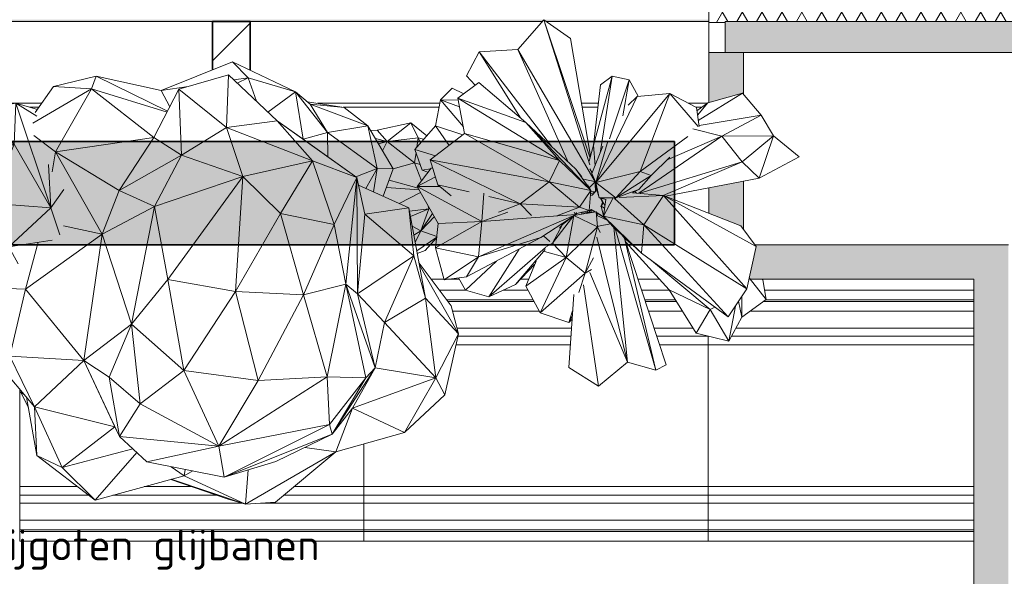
# Model space of a CAD drawing. Header units: millimetres. Extents: x 2016 to 102618, y -16590 to 68005.
# Tile 92 of 256: x 14771 to 20491, y 54452 to 57686. Entities that reach past the tile are written whole.
import ezdxf

# ---------------------------------------------------------------- set-up
doc = ezdxf.new("R2010")
doc.units = ezdxf.units.MM
for name, color, linetype, lineweight in [('A-AREA-IDEN', 2, 'Continuous', 9), ('A-DETL', 90, 'Continuous', 18), ('A-FLOR', 192, 'Continuous', 13), ('A-FLOR-PATT', 8, 'Continuous', 13), ('A-GENM', 13, 'Continuous', 13), ('A-WALL', 113, 'Continuous', 13), ('A-WALL-FNSH', 113, 'Continuous', 25), ('A-WALL-PATT', 111, 'Continuous', 25), ('G-IMPT', 8, 'Continuous', 5), ('I-WALL', 2, 'Continuous', 13), ('L-PLNT', 71, 'Continuous', 13), ('S-COLS', 52, 'Continuous', 13)]:
    doc.layers.add(name, color=color, linetype=linetype, lineweight=lineweight)
doc.layers.add('Water', color=131, linetype='Continuous')
doc.styles.add('ISOCPEUR_2', font='isocpeur.ttf', dxfattribs={"height": 180})

# ---------------------------------------------------------------- blocks, each defined once
blk = doc.blocks.new('28_VCS_SF_houten kolom - houten kolom 220x1000-4255013-00 Begane grond')
at = {"layer": 'S-COLS', "lineweight": 5}
h = blk.add_hatch(dxfattribs=at)
h.set_pattern_fill('FP_24', color=256, style=0, pattern_type=2)
h.set_pattern_definition([(315, (-57175, 16000), (353.5534, 353.5534), [])])
h.paths.add_polyline_path([(217, -110), (500, -110), (500, 110), (219, 110), (265.9, -7.2), (222.5, -98.4)], flags=0)
at = {"layer": 'S-COLS', "lineweight": 35}
for p, q in [((500, 110), (219, 110)), ((500, -110), (500, 110)), ((217, -110), (500, -110))]:
    blk.add_line(p, q, dxfattribs=at)
blk = doc.blocks.new('Enscape AssetDefinition - Ficus 1 - Enscape AssetDefinition - Ficus 1-940401-00 Begane grond')
at = {"layer": 'L-PLNT'}
for p, q in [((-284.8, 758.1), (-255.3, 800.3)), ((-186.4, 758.2), (-255.3, 800.3)), ((-79.1, 740.6), (-42.5, 779.5)), ((-72.5, 730), (-42.5, 779.5)), ((-42.5, 779.5), (-70.5, 726.9)), ((-42.5, 779.5), (51.7, 737.2)), ((51.7, 737.2), (-62.3, 713.6)), ((51.7, 737.2), (18.5, 641)), ((70.3, 604.8), (51.7, 737.2)), ((60.4, 603.1), (-177.6, 637.6)), ((61.1, 603.2), (-143, 638.8)), ((-45.1, 685.9), (18.5, 641)), ((65.6, 604), (-37.8, 667.2)), ((18.5, 641), (16.6, 634)), ((18.5, 641), (22, 630.7)), ((-30.6, 587.5), (-175, 620.5)), ((-30.6, 587.5), (-165, 554.1)), ((171, 622.1), (-30.6, 587.5)), ((160.6, 384.4), (-30.6, 587.5)), ((171, 622.1), (160.6, 384.4)), ((375.1, 14.1), (171, 622.1)), ((171, 622.1), (296.9, 586.7)), ((171, 622.1), (293.7, 546.8)), ((-252.7, 532.3), (-467.4, 478.9)), ((-467.4, 478.9), (-520.7, 349.3)), ((160.6, 384.4), (-467.4, 478.9)), ((-467.4, 478.9), (-401, 309.7)), ((160.6, 384.4), (-170.2, 212.5)), ((23.6, 41.3), (160.6, 384.4)), ((375.1, 14.1), (160.6, 384.4)), ((360.1, 267.4), (375.1, 14.1)), ((-287.6, 118.7), (-243.7, 107.8)), ((449.3, 121.9), (375.1, 14.1)), ((-327.4, 58.9), (-326.2, 27.7)), ((-306.1, 90.8), (-38.6, -336.8)), ((-127.3, 78.9), (23.6, 41.3)), ((23.6, 41.3), (-38.6, -336.8)), ((375.1, 14.1), (23.6, 41.3)), ((23.6, 41.3), (130.6, -211.3)), ((375.1, 14.1), (130.6, -211.3)), ((425.8, -142.2), (375.1, 14.1)), ((-322.1, -77.4), (-320, -129.7)), ((130.6, -211.3), (-38.6, -336.8)), ((382.2, -172.5), (130.6, -211.3)), ((185.2, -310.1), (130.6, -211.3)), ((-262, -537.4), (-105.3, -341.2)), ((-142.8, -337.7), (-38.6, -336.8)), ((-105.3, -341.2), (-117.3, -342.2)), ((-116, -341.1), (-105.3, -341.2)), ((-38.6, -336.8), (-105.3, -341.2)), ((113.1, -343.1), (-105.3, -341.2)), ((-105.3, -341.2), (-93.2, -666.9)), ((2.4, -562.9), (-93.2, -666.9)), ((-93.2, -666.9), (-248.5, -638.8)), ((-243.4, -677.6), (-96.7, -767.7)), ((-96.7, -767.7), (-42.3, -681)), ((-24, -641.2), (-93.2, -666.9)), ((-96.7, -767.7), (-295.1, -709.7)), ((-96.7, -767.7), (-41.4, -688.9))]:
    blk.add_line(p, q, dxfattribs=at)
blk = doc.blocks.new('Enscape AssetDefinition - Tree 07 - Enscape AssetDefinition - Tree 07-998198-00 Begane grond')
at = {"layer": 'L-PLNT'}
for p, q in [((-361.6, 1151.6), (-482.4, 1139.1)), ((-482.4, 1139.1), (-853, 827.2)), ((-482.4, 1139.1), (-558.7, 970.5)), ((-332.6, 1127.7), (-558.7, 970.5)), ((-196.5, 1099.6), (-162.3, 1077.1)), ((-558.7, 970.5), (-162.3, 1077.1)), ((-162.3, 1077.1), (-170.9, 879.1)), ((-52.7, 990.7), (-162.3, 1077.1)), ((-142.9, 1068.8), (-162.3, 1077.1)), ((-558.7, 970.5), (-853, 827.2)), ((-558.7, 970.5), (-584.1, 540.8)), ((-558.7, 970.5), (-170.9, 879.1)), ((-798.6, 873), (-1137.3, 812.3)), ((-771.1, 905.2), (-857.5, 862.4)), ((-771.1, 905.2), (-782.9, 886.2)), ((-761.5, 904.2), (-771.1, 905.2)), ((-584.1, 540.8), (-170.9, 879.1)), ((102.4, 805.8), (-170.9, 879.1)), ((-170.9, 879.1), (150, 434)), ((-1395.6, 473.9), (-1137.3, 812.3)), ((-1206.1, 665.2), (-853, 827.2)), ((-1137.3, 812.3), (-1206.1, 665.2)), ((-853, 827.2), (-1137.3, 812.3)), ((-853, 827.2), (-969.3, 359.9)), ((-853, 827.2), (-584.1, 540.8)), ((723.2, 829.9), (627.5, 704.8)), ((794, 835.7), (994.2, 495.3)), ((1007.5, 716.9), (855.9, 821.9)), ((150, 434), (627.5, 704.8)), ((627.5, 704.8), (402.9, 335.5)), ((512.2, 724.4), (627.5, 704.8)), ((711.1, 133), (627.5, 704.8)), ((994.2, 495.3), (627.5, 704.8)), ((1007.5, 716.9), (994.2, 495.3)), ((1007.5, 716.9), (1068.2, 469.1)), ((-1395.6, 473.9), (-1206.1, 665.2)), ((-1206.1, 665.2), (-969.3, 359.9)), ((-1098.2, 256.1), (-1206.1, 665.2)), ((198.1, 658.5), (150, 434)), ((-1027.2, 332.3), (-584.1, 540.8)), ((-969.3, 359.9), (-584.1, 540.8)), ((-584.1, 540.8), (-681.8, 393.8)), ((-584.1, 540.8), (150, 434)), ((-373.3, 262.6), (-584.1, 540.8)), ((-1254.5, -42.6), (-1395.6, 473.9)), ((-1119.9, 232.8), (-1395.6, 473.9)), ((994.2, 495.3), (711.1, 133)), ((858.5, 56.6), (994.2, 495.3)), ((864.2, 53.6), (1068.2, 469.1)), ((1068.2, 469.1), (984.6, 91.2)), ((1068.2, 469.1), (994.2, 495.3)), ((150, 434), (-373.3, 262.6)), ((150, 434), (402.9, 335.5)), ((309.6, 128.9), (150, 434)), ((-681.8, 393.8), (-1027.2, 332.3)), ((-969.3, 359.9), (-1027.2, 332.3)), ((-681.8, 393.8), (-836.3, 213.4)), ((-373.3, 262.6), (-681.8, 393.8)), ((-1174.1, 174.7), (-1027.2, 332.3)), ((-1083.4, -244.1), (-1027.2, 332.3)), ((-836.3, 213.4), (-1027.2, 332.3)), ((402.9, 335.5), (309.6, 128.9)), ((402.9, 335.5), (711.1, 133)), ((402.9, 335.5), (609, -28)), ((-373.3, 262.6), (-836.3, 213.4)), ((-373.3, 262.6), (-642.8, -40)), ((-113.7, 51.9), (-373.3, 262.6)), ((-373.3, 262.6), (309.6, 128.9)), ((-1262.4, -275), (-1174.1, 174.7)), ((-1083.4, -244.1), (-1174.1, 174.7)), ((-836.3, 213.4), (-1083.4, -244.1)), ((-642.8, -40), (-836.3, 213.4)), ((-113.7, 51.9), (309.6, 128.9)), ((609, -28), (309.6, 128.9)), ((309.6, 128.9), (484.5, -383.6)), ((711.1, 133), (609, -28)), ((991.9, -12.6), (711.1, 133)), ((889.7, 40.4), (984.6, 91.2)), ((984.6, 91.2), (1150.6, -323.8)), ((1007.6, -66.9), (984.6, 91.2)), ((-1274.9, 32.3), (-1419.9, -399.9)), ((-1275.4, 34), (-1389.2, -292.3)), ((-1254.5, -42.6), (-1202.1, 32.2)), ((-642.8, -40), (-113.7, 51.9)), ((-184.1, -341.3), (-113.7, 51.9)), ((-113.7, 51.9), (484.5, -383.6)), ((-1419.9, -399.9), (-1254.5, -42.6)), ((-1254.5, -42.6), (-1217.9, -48.6)), ((-1226.7, -93.1), (-1254.5, -42.6)), ((-1083.4, -244.1), (-642.8, -40)), ((-701, -472.6), (-642.8, -40)), ((-184.1, -341.3), (-642.8, -40)), ((609, -28), (484.5, -383.6)), ((609, -28), (991.9, -12.6)), ((609, -28), (769.9, -288.7)), ((769.9, -288.7), (991.9, -12.6)), ((1074.7, -300.1), (991.9, -12.6)), ((-1083.4, -244.1), (-1262.4, -275)), ((-1170.9, -575.3), (-1262.4, -275)), ((-955.8, -887.5), (-1262.4, -275)), ((-1262.4, -275), (-1013.1, -902.3)), ((-955.8, -887.5), (-1083.4, -244.1)), ((-679.5, -873.1), (-1083.4, -244.1)), ((-1083.4, -244.1), (-701, -472.6)), ((-1419.9, -399.9), (-1389.2, -292.3)), ((-701, -472.6), (-184.1, -341.3)), ((-203.3, -735.6), (-184.1, -341.3)), ((-184.1, -341.3), (484.5, -383.6)), ((270.1, -602.1), (-184.1, -341.3)), ((484.5, -383.6), (769.9, -288.7)), ((769.9, -288.7), (574.6, -789.3)), ((769.9, -288.7), (1074.7, -300.1)), ((807.2, -583.9), (769.9, -288.7)), ((807.2, -583.9), (1074.7, -300.1)), ((1150.6, -323.8), (976.6, -689.5)), ((1058.1, -415), (1045.8, -330.7)), ((1150.6, -323.8), (1058.1, -415)), ((-1419.9, -399.9), (-1219.9, -414.4)), ((-1419.9, -399.9), (-1115.8, -923.2)), ((-1419.9, -399.9), (-1407.3, -574.4)), ((270.1, -602.1), (484.5, -383.6)), ((484.5, -383.6), (574.6, -789.3)), ((1027.6, -350), (1058.1, -415)), ((921.5, -462.6), (1058.1, -415)), ((976.6, -689.5), (1058.1, -415)), ((-679.5, -873.1), (-701, -472.6)), ((-203.3, -735.6), (-701, -472.6)), ((976.6, -689.5), (858.2, -529.7)), ((-1407.3, -574.4), (-1115.8, -923.2)), ((-1013.1, -902.3), (-1170.9, -575.3)), ((-203.3, -735.6), (270.1, -602.1)), ((205.9, -913.7), (270.1, -602.1)), ((270.1, -602.1), (574.6, -789.3)), ((807.2, -583.9), (478.6, -1046.5)), ((574.6, -789.3), (807.2, -583.9)), ((807.2, -583.9), (701.3, -733.9)), ((-203.3, -735.6), (-679.5, -873.1)), ((-141.6, -981.6), (-203.3, -735.6)), ((-203.3, -735.6), (205.9, -913.7)), ((478.6, -1046.5), (701.3, -733.9)), ((701.3, -733.9), (976.6, -689.5)), ((701.3, -733.9), (741.1, -875.1)), ((741.1, -875.1), (976.6, -689.5)), ((976.6, -689.5), (904, -774.8)), ((-1115.8, -923.2), (-1089.3, -744.4)), ((205.9, -913.7), (574.6, -789.3)), ((574.6, -789.3), (478.6, -1046.5)), ((741.1, -875.1), (904, -774.8)), ((778.3, -1110.3), (904, -774.8)), ((886.2, -972.4), (918.7, -757.6)), ((904, -774.8), (886.2, -972.4)), ((-1013.1, -902.3), (-955.8, -887.5)), ((-627.1, -1153.3), (-1013.1, -902.3)), ((-1013.1, -902.3), (-861.7, -1021.1)), ((-684.7, -1097.5), (-1013.1, -902.3)), ((-679.5, -873.1), (-955.8, -887.5)), ((-684.7, -1097.5), (-955.8, -887.5)), ((-684.7, -1097.5), (-679.5, -873.1)), ((-141.6, -981.6), (-679.5, -873.1)), ((205.9, -913.7), (-141.6, -981.6)), ((205.9, -913.7), (478.6, -1046.5)), ((531.5, -1164.7), (741.1, -875.1)), ((599.1, -877.4), (741.1, -875.1)), ((741.1, -875.1), (778.3, -1110.3)), ((-1115.8, -923.2), (-861.7, -1021.1)), ((-1003, -1322.5), (-1115.8, -923.2)), ((778.3, -1110.3), (886.2, -972.4)), ((-1003, -1322.5), (-861.7, -1021.1)), ((-684.7, -1504.8), (-861.7, -1021.1)), ((-627.1, -1153.3), (-861.7, -1021.1)), ((-141.6, -981.6), (-684.7, -1097.5)), ((-141.6, -981.6), (-627.1, -1153.3)), ((-197.7, -1049.3), (-141.6, -981.6)), ((-141.6, -981.6), (478.6, -1046.5)), ((-197.7, -1049.3), (-627.1, -1153.3)), ((-197.7, -1049.3), (-364.2, -1207.3)), ((-197.7, -1049.3), (478.6, -1046.5)), ((23.4, -1377.2), (-197.7, -1049.3)), ((-197.7, -1049.3), (265.5, -1091.7)), ((478.6, -1046.5), (265.5, -1091.7)), ((302.5, -1348.4), (434.5, -1055.9)), ((482.9, -1040.6), (531.5, -1164.7)), ((-684.7, -1097.5), (-627.1, -1153.3)), ((23.4, -1377.2), (265.5, -1091.7)), ((302.5, -1348.4), (265.5, -1091.7)), ((531.5, -1164.7), (395.6, -1142.1)), ((415.7, -1097.6), (531.5, -1164.7)), ((778.3, -1110.3), (528.5, -1258)), ((531.5, -1164.7), (778.3, -1110.3)), ((-684.7, -1504.8), (-627.1, -1153.3)), ((-364.2, -1207.3), (-627.1, -1153.3)), ((369.9, -1199.1), (528.5, -1258)), ((531.5, -1164.7), (528.5, -1258)), ((-364.2, -1207.3), (-684.7, -1504.8)), ((-222, -1444.9), (-364.2, -1207.3)), ((23.4, -1377.2), (-364.2, -1207.3)), ((-783.9, -1556.8), (-1003, -1322.5)), ((-684.7, -1504.8), (-1003, -1322.5)), ((-222, -1444.9), (302.5, -1348.4)), ((302.5, -1348.4), (23.4, -1377.2)), ((-31.3, -1409.8), (-429.1, -1636.5)), ((-19.4, -1407.6), (-266.1, -1593.3)), ((23.4, -1377.2), (-222, -1444.9)), ((-222, -1444.9), (-684.7, -1504.8)), ((-222, -1444.9), (-429.1, -1636.5)), ((-684.7, -1504.8), (-783.9, -1556.8)), ((-429.1, -1636.5), (-684.7, -1504.8)), ((-429.1, -1636.5), (-783.9, -1556.8)), ((-266.1, -1593.3), (-429.1, -1636.5))]:
    blk.add_line(p, q, dxfattribs=at)
blk = doc.blocks.new('Enscape AssetDefinition - Palm 21 - Enscape AssetDefinition - Palm 21-1001470-00 Begane grond')
at = {"layer": 'L-PLNT'}
for p, q in [((-285, 1031), (-436.3, 857.3)), ((-18, 187.9), (-285, 1031)), ((-16.3, 226.5), (-285, 1031)), ((-129.4, 921.5), (-285, 1031)), ((-13.1, 238.7), (-129.4, 921.5)), ((-660.9, 845.6), (-734.9, 705.3)), ((-436.3, 857.3), (-660.9, 845.6)), ((-420.4, 460.9), (-660.9, 845.6)), ((-241.3, 295.9), (-660.9, 845.6)), ((-143.1, 203.9), (-436.3, 857.3)), ((5.6, 102.1), (-436.3, 857.3)), ((-734.9, 705.3), (-684.5, 650)), ((112.8, 702.3), (3.5, 301.9)), ((112.8, 702.3), (42.7, 256.4)), ((112.8, 702.3), (44.3, 653.2)), ((210.7, 681.5), (112.8, 702.3)), ((-817.7, 632.7), (-885.4, 564.9)), ((-750.7, 600), (-817.7, 632.7)), ((-663.2, 666.2), (-784.1, 574.7)), ((-389, 434.4), (-663.2, 666.2)), ((44.3, 653.2), (3.5, 301.9)), ((96.8, 339.1), (210.7, 681.5)), ((174.5, 472.8), (210.7, 681.5)), ((262.6, 586.3), (210.7, 681.5)), ((-389, 434.4), (-784.1, 574.7)), ((-784.1, 574.7), (-194.1, 212.4)), ((-784.1, 574.7), (-745, 369.4)), ((447.8, 602.2), (17.9, 85.4)), ((17.9, 85.4), (257.7, 585.9)), ((257.7, 585.9), (204.5, 535)), ((447.8, 602.2), (257.7, 585.9)), ((274.6, 149.5), (447.8, 602.2)), ((611.9, 410.2), (447.8, 602.2)), ((601.3, 521.7), (447.8, 602.2)), ((612.4, 445.6), (869.2, 605.4)), ((869.2, 605.4), (667.4, 548.6)), ((978.3, 477.3), (869.2, 605.4)), ((-885.4, 564.9), (-914.5, 415)), ((-885.4, 564.9), (-752.5, 408.7)), ((-774.7, 525.1), (-885.4, 564.9)), ((-782.1, 564.2), (-885.4, 564.9)), ((617.6, 409.9), (601.3, 521.7)), ((667.4, 548.6), (604.1, 502.7)), ((667.4, 548.6), (607.8, 477.4)), ((978.3, 477.3), (616.6, 416.6)), ((749, 354.3), (978.3, 477.3)), ((1049.3, 356.4), (978.3, 477.3)), ((-914.5, 415), (-1034.3, 277.9)), ((-914.5, 415), (-834.2, 301.2)), ((-754.8, 361.9), (-914.5, 415)), ((-12.1, 38.7), (-389, 434.4)), ((-389, 434.4), (-194.1, 212.4)), ((-98.9, 162.4), (-389, 434.4)), ((-745, 369.4), (-944.9, 216.7)), ((-254.9, 89.9), (-745, 369.4)), ((-194.1, 212.4), (-745, 369.4)), ((267, 23.1), (749, 354.3)), ((274.6, 149.5), (551.7, 353.1)), ((430.6, 216.2), (749, 354.3)), ((581, 396.5), (749, 354.3)), ((1049.3, 356.4), (749, 354.3)), ((749, 354.3), (867.8, 204.8)), ((867.8, 204.8), (1049.3, 356.4)), ((965.1, 110.9), (1049.3, 356.4)), ((1197.5, 234.4), (1049.3, 356.4)), ((3.5, 301.9), (-20.8, 209.1)), ((58.7, 295.8), (-5.5, 137.8)), ((3.5, 301.9), (12.8, 182.8)), ((86.5, 324.7), (17.9, 85.4)), ((-915.2, 239.4), (-1034.3, 277.9)), ((-1034.3, 277.9), (-991.8, 157.9)), ((338.6, 125.1), (446.4, 231.8)), ((965.1, 110.9), (1197.5, 234.4)), ((-421.7, -37.9), (-944.9, 216.7)), ((-944.9, 216.7), (-900.2, 72.3)), ((-254.9, 89.9), (-944.9, 216.7)), ((-254.9, 89.9), (-194.1, 212.4)), ((-12.1, 38.7), (-194.1, 212.4)), ((273.5, 22.5), (867.8, 204.8)), ((408.4, 10.7), (867.8, 204.8)), ((867.8, 204.8), (965.1, 110.9)), ((-939.6, 169.1), (-1021.3, 62.7)), ((-914.3, 117.7), (-1021.3, 62.7)), ((-991.8, 157.9), (-943.6, 163.9)), ((-991.8, 157.9), (-958.2, 144.8)), ((-930.6, 170.4), (-939.6, 169.1)), ((-65.1, 118.2), (-98.9, 162.4)), ((-98.9, 162.4), (-12.1, 38.7)), ((-3.8, 142), (-17.4, 164.4)), ((-5.5, 137.8), (17.9, 85.4)), ((-5.5, 137.8), (10.7, 85.8)), ((17.9, 85.4), (274.6, 149.5)), ((132.9, -3.3), (274.6, 149.5)), ((132.9, -3.3), (338.6, 125.1)), ((266.6, 44.5), (338.6, 125.1)), ((338.6, 125.1), (274.6, 149.5)), ((-1021.3, 62.7), (-644.7, -141)), ((-887.4, 61.5), (-1021.3, 62.7)), ((-1021.3, 62.7), (-898, -152.2)), ((-900.2, 72.3), (-718.6, 30.5)), ((-900.2, 72.3), (-823.9, 8.4)), ((-254.9, 89.9), (-421.7, -37.9)), ((-77.4, -57.6), (-254.9, 89.9)), ((-12.1, 38.7), (-254.9, 89.9)), ((-55.3, 104.4), (8.4, 90.2)), ((-30.5, 71), (-12.1, 38.7)), ((-21.4, 54.9), (10.5, 86.5)), ((10.7, 85.8), (36.7, -3.7)), ((17.9, 85.4), (10.7, 85.8)), ((14.8, 34), (13.6, 75.9)), ((17.9, 85.4), (36.7, -3.7)), ((132.9, -3.3), (17.9, 85.4)), ((422.2, 5.7), (965.1, 110.9)), ((-644.7, -141), (-633.7, 24.3)), ((-604.7, 4.2), (-421.7, -37.9)), ((-77.4, -57.6), (-12.1, 38.7)), ((-21.1, -76.4), (-12.1, 38.7)), ((-3.7, 11.6), (-14.5, 8.6)), ((-13.8, 17.6), (14.8, 34)), ((-12.6, 31.8), (14.8, 34)), ((-3.7, 11.6), (14.8, 34)), ((14.8, 34), (18.2, 50.9)), ((23.7, 41.2), (15.5, 56.6)), ((28.1, 25.8), (17.4, 47.1)), ((132.9, -3.3), (266.6, 44.5)), ((409.9, 10.5), (151.8, -1.4)), ((409.9, 10.5), (230.8, 26.2)), ((231.2, 26.4), (266.6, 44.5)), ((243.4, 32.7), (253.4, 24.3)), ((296.9, -161.6), (409.9, 10.5)), ((859.8, -166.3), (409.9, 10.5)), ((409.9, 10.5), (948.9, -286.8)), ((895.2, -531.9), (409.9, 10.5)), ((-548.4, -87.2), (-421.7, -37.9)), ((-421.7, -37.9), (-77.4, -57.6)), ((-421.7, -37.9), (-356.9, -105.5)), ((36.7, -3.7), (132.9, -3.3)), ((36.7, -3.7), (76.4, -13.2)), ((56.2, -30.6), (43.6, -5.4)), ((44.9, -52.5), (47.2, -52.7)), ((56.5, -29.9), (47.2, -52.7)), ((60.5, -35.4), (47.2, -52.7)), ((47.2, -52.7), (68.4, -63.4)), ((47.2, -52.7), (62.1, -108.7)), ((66.9, -45.6), (48.6, -6.6)), ((55.8, -29.7), (52.5, -36.6)), ((61.8, -111.1), (116.7, -7.5)), ((75.3, -13), (61.8, -111.1)), ((125.2, -8.3), (296.9, -161.6)), ((131.7, -9.5), (132.9, -3.3)), ((-665.4, -345.7), (-111, -106.6)), ((-493.9, -86.8), (-644.7, -141)), ((-99.2, -101.5), (-644.7, -141)), ((-110.2, -106.2), (-234, -266.3)), ((-209, -108.6), (-77.4, -57.6)), ((-176.6, -158.1), (-110.2, -106.2)), ((-110.2, -106.2), (-155.4, -351.1)), ((19.1, -85.5), (-110.2, -106.2)), ((-110.2, -106.2), (27.6, -173)), ((-99.2, -101.5), (-108.3, -89)), ((-106.9, -104.8), (-99.2, -101.5)), ((-103.2, -104.1), (-99.2, -101.5)), ((-99.2, -101.5), (-94.6, -88.9)), ((-99.2, -101.5), (-93.2, -92.1)), ((-93.1, -93.2), (-99.2, -101.5)), ((-95.5, -96.4), (-92.4, -97.9)), ((-94.2, -94.6), (-21.1, -76.4)), ((-21.1, -76.4), (-77.4, -57.6)), ((19.1, -85.5), (-69, -93.1)), ((-62.2, -92.5), (-65.9, -87.6)), ((-35.2, -81.3), (-21.1, -76.4)), ((-33.2, -90), (-31.3, -80)), ((-27.3, -88.7), (-33, -89.3)), ((-27.3, -88.7), (-23.2, -88.5)), ((-9.4, -71.1), (-24.7, -88.6)), ((13.2, -85.1), (-9.4, -71.1)), ((-9.4, -71.1), (-9.3, -87.6)), ((14.8, -85.8), (-9.4, -71.1)), ((-1.2, -86.9), (19.1, -85.5)), ((27.6, -173), (19.1, -85.5)), ((27.4, -103.8), (19.1, -85.5)), ((24.1, -94.1), (19.1, -85.5)), ((24.4, -91.6), (21.7, -90)), ((71.2, -121.2), (22.1, -90.7)), ((83.4, -134.3), (23.5, -106.1)), ((24.4, -91.6), (70.6, -120.6)), ((61.8, -111.1), (296.9, -161.6)), ((61.8, -111.1), (282.8, -326)), ((61.8, -111.1), (118.1, -171.6)), ((63.1, -112.6), (64.2, -116.6)), ((-644.7, -141), (-913.8, -293.7)), ((-898, -152.2), (-913.8, -293.7)), ((-644.7, -141), (-898, -152.2)), ((-644.7, -141), (-665.4, -345.7)), ((-302.8, -235.2), (-130.3, -122)), ((-176.6, -158.1), (-234, -266.3)), ((-176.6, -158.1), (-194.5, -179.1)), ((-164.1, -147.9), (-176.6, -158.1)), ((33.5, -171.2), (27.6, -173)), ((102.8, -155.1), (32.8, -169.2)), ((118.1, -171.6), (282.8, -326)), ((296.9, -161.6), (282.8, -326)), ((296.9, -161.6), (895.2, -531.9)), ((785.2, -695.5), (296.9, -161.6)), ((948.9, -286.8), (859.8, -166.3)), ((-250.7, -258.3), (-287.5, -225.2)), ((27.6, -173), (-155.4, -351.1)), ((-44.4, -441.1), (27.6, -173)), ((43.1, -205.3), (27.6, -173)), ((122.5, -175.7), (200.6, -958.6)), ((128.7, -181.5), (365.4, -1005.3)), ((183.2, -238.9), (169, -219.3)), ((-734.3, -463.1), (-302.8, -235.2)), ((-665.4, -345.7), (-302.8, -235.2)), ((-234, -266.3), (-275.4, -291.1)), ((-234, -266.3), (-155.4, -351.1)), ((23.6, -232.9), (200.6, -958.6)), ((181.2, -236.2), (231.8, -278.2)), ((183.2, -238.9), (365.4, -1005.3)), ((425.6, -974.1), (183.2, -238.9)), ((190.6, -261.3), (442.8, -538.3)), ((-665.4, -345.7), (-913.8, -293.7)), ((-913.8, -293.7), (-863.7, -479.4)), ((-274.8, -292.6), (-603.8, -579.9)), ((-428.6, -301.7), (-603.8, -579.9)), ((-450.3, -506.7), (-276.4, -303.7)), ((-280.2, -315.7), (-155.4, -351.1)), ((282.8, -326), (785.2, -695.5)), ((895.2, -531.9), (948.9, -286.8)), ((-863.7, -479.4), (-665.4, -345.7)), ((-560.5, -371.4), (-741, -539.9)), ((-734.3, -463.1), (-665.4, -345.7)), ((-450.3, -506.7), (-338.3, -390.4)), ((-389.7, -516.2), (-155.4, -351.1)), ((-330.5, -371.4), (-389.7, -516.2)), ((-155.4, -351.1), (-306, -672.5)), ((-155.4, -351.1), (-44.4, -441.1)), ((4.2, -353.1), (-44.4, -441.1)), ((340.8, -368.6), (682.3, -652.2)), ((-306, -672.5), (-44.4, -441.1)), ((-44.4, -441.1), (-81.8, -553.5)), ((-8.7, -421), (-44.4, -441.1)), ((-17.3, -437.8), (200.6, -958.6)), ((-863.7, -479.4), (-734.3, -463.1)), ((-781.4, -469.1), (-741, -539.9)), ((-603.8, -579.9), (-450.3, -506.7)), ((-53.9, -509), (32.9, -1098.7)), ((908.9, -469.4), (1006.5, -594)), ((986.9, -480.1), (983.5, -477.3)), ((1006.5, -594), (986.9, -480.1)), ((-741, -539.9), (-603.8, -579.9)), ((-389.7, -516.2), (-306, -672.5)), ((-110.8, -565.1), (-140.4, -990)), ((442.8, -538.3), (682.3, -652.2)), ((442.8, -538.3), (599.4, -789.4)), ((785.2, -695.5), (895.2, -531.9)), ((846.2, -604.8), (866, -696.4)), ((866, -696.4), (864.7, -577.4)), ((866, -696.4), (1006.5, -594)), ((-306, -672.5), (-139.6, -727.6)), ((-117.5, -661), (-139.6, -727.6)), ((599.4, -789.4), (682.3, -652.2)), ((708.1, -638.7), (682.3, -652.2)), ((682.3, -652.2), (790.7, -836.9)), ((790.7, -836.9), (827.6, -632.5)), ((-139.6, -727.6), (-119.5, -690.8)), ((-139.6, -727.6), (-120.8, -708.5)), ((790.7, -836.9), (866, -696.4)), ((599.4, -789.4), (790.7, -836.9)), ((32.9, -1098.7), (200.6, -958.6)), ((200.6, -958.6), (365.4, -1005.3)), ((-140.4, -990), (32.9, -1098.7)), ((365.4, -1005.3), (425.6, -974.1))]:
    blk.add_line(p, q, dxfattribs=at)
blk = doc.blocks.new('Enscape AssetDefinition - Agave - Enscape AssetDefinition - Agave-988435-00 Begane grond')
at = {"layer": 'L-PLNT'}
for p, q in [((-53.7, 389), (142.4, 431.5)), ((4.6, 323.5), (142.4, 431.5)), ((184.3, 345.4), (142.4, 431.5)), ((234.6, 356.8), (142.4, 431.5)), ((-53.7, 389), (-91.3, 387.3)), ((4.6, 323.5), (-53.7, 389)), ((4.6, 323.5), (184.3, 345.4)), ((176.7, 290.5), (184.3, 345.4)), ((198.9, 316), (184.3, 345.4)), ((184.3, 345.4), (216.8, 336.3)), ((4.6, 323.5), (-63.5, 340.2)), ((4.6, 323.5), (-46.1, 310.8)), ((4.6, 323.5), (-21.8, 269.6)), ((164, 199), (4.6, 323.5)), ((164, 199), (172.3, 259.2)), ((40.3, 164.6), (164, 199)), ((204.2, 95.9), (164, 199)), ((196.9, 190), (164, 199)), ((185, 51.8), (16.1, 98.5)), ((0.3, 55.8), (190, 43)), ((74.2, -36.2), (199.2, 27.1)), ((243.4, -50.1), (246.7, -66.9)), ((134.5, -81), (246.7, -66.9)), ((246.7, -66.9), (140.2, -112.3)), ((246.7, -66.9), (200.2, -195.5)), ((268.9, -94.5), (200.2, -195.5)), ((200.2, -195.5), (279.6, -113.1)), ((251, -63.4), (246.7, -66.9)), ((150.5, -168.1), (200.2, -195.5)), ((200.2, -195.5), (160.1, -220.5)), ((167.9, -262.9), (200.2, -195.5)), ((200.2, -195.5), (293.5, -228.6)), ((177, -312.5), (293.1, -231.9)), ((292.9, -233.5), (226, -309.4)), ((226, -309.4), (179.7, -326.9))]:
    blk.add_line(p, q, dxfattribs=at)
blk = doc.blocks.new('Glijbanen_geen_host - 2019220_glijbaan_2020_08_26_no bolts2_dwg-4658142-00 Begane grond')
at = {"layer": 'G-IMPT'}
for p, q in [((15718.6, 72115), (15870, 72115)), ((16091.9, 72115), (16234.1, 72115)), ((16893.5, 72115), (17054.8, 72115)), ((17608.3, 72115), (18825.3, 72115)), ((15761, 72058.7), (16264.2, 72058.7)), ((15768.5, 72048.7), (16269.5, 72048.7)), ((16912.1, 72058.7), (17089.9, 72058.7)), ((16915.4, 72048.7), (17096.1, 72048.7)), ((17601.5, 72048.7), (18825.3, 72048.7)), ((17615.2, 72058.7), (18825.3, 72058.7)), ((15795.2, 71993.1), (16299.3, 71993.1)), ((16933.7, 71993.1), (17130.8, 71993.1)), ((17525.1, 71993.1), (18825.3, 71993.1)), ((15821.7, 71893.3), (16486.7, 71893.3)), ((16966.6, 71893.3), (17193, 71893.3)), ((17442.4, 71893.3), (18825.3, 71893.3)), ((15815.9, 71797.5), (16480.1, 71797.5)), ((15827.1, 71847.4), (16483.5, 71847.4)), ((16981.8, 71847.4), (17281, 71847.4)), ((16998.2, 71797.5), (17281, 71797.5)), ((17281, 71797.5), (17281, 71847.4)), ((17281, 71847.4), (17282.3, 71847.4)), ((17281, 71847.4), (17281, 71797.5)), ((17281, 70972.5), (17281, 71797.5)), ((17281, 71797.5), (18825.3, 71797.5)), ((17281, 71797.5), (17281, 70972.5)), ((17417.8, 71847.4), (18825.3, 71847.4)), ((13281, 70972.5), (13281, 71538.9)), ((15281, 70972.5), (15281, 71220.9)), ((15281, 71220.9), (15281, 70972.5)), ((13281, 70922.6), (13281, 70972.5)), ((13281, 70972.5), (13617.8, 70972.5)), ((14004.7, 70972.5), (14281.2, 70972.5)), ((14875.2, 70972.5), (15281, 70972.5)), ((15281, 70922.6), (15281, 70972.5)), ((15281, 70972.5), (17281, 70972.5)), ((15281, 70972.5), (15281, 70922.6)), ((17281, 70922.6), (17281, 70972.5)), ((17281, 70972.5), (18825.3, 70972.5)), ((17281, 70972.5), (17281, 70922.6)), ((13281, 70876.7), (13281, 70922.6)), ((13281, 70922.6), (13683.1, 70922.6)), ((13822.2, 70922.6), (14424.2, 70922.6)), ((14815.5, 70922.6), (15281, 70922.6)), ((15281, 70876.7), (15281, 70922.6)), ((15281, 70922.6), (17281, 70922.6)), ((15281, 70922.6), (15281, 70876.7)), ((17281, 70876.7), (17281, 70922.6)), ((17281, 70922.6), (18825.3, 70922.6)), ((17281, 70922.6), (17281, 70876.7)), ((13281, 70776.9), (13281, 70876.7)), ((13281, 70876.7), (14571.5, 70876.7)), ((14681, 70876.7), (15281, 70876.7)), ((15281, 70776.9), (15281, 70876.7)), ((15281, 70876.7), (17281, 70876.7)), ((15281, 70876.7), (15281, 70776.9)), ((17281, 70776.9), (17281, 70876.7)), ((17281, 70876.7), (18825.3, 70876.7)), ((17281, 70876.7), (17281, 70776.9)), ((13281, 70721.3), (13281, 70776.9)), ((13281, 70776.9), (15281, 70776.9)), ((15281, 70721.3), (15281, 70776.9)), ((15281, 70776.9), (17281, 70776.9)), ((15281, 70776.9), (15281, 70721.3)), ((17281, 70721.3), (17281, 70776.9)), ((17281, 70776.9), (18825.3, 70776.9)), ((17281, 70776.9), (17281, 70721.3)), ((13281, 70711.3), (13281, 70721.3)), ((13281, 70721.3), (15281, 70721.3)), ((13281, 70655), (13281, 70711.3)), ((13281, 70711.3), (15281, 70711.3)), ((15281, 70711.3), (15281, 70721.3)), ((15281, 70721.3), (17281, 70721.3)), ((15281, 70721.3), (15281, 70711.3)), ((15281, 70655), (15281, 70711.3)), ((15281, 70711.3), (17281, 70711.3)), ((15281, 70711.3), (15281, 70655)), ((17281, 70711.3), (17281, 70721.3)), ((17281, 70721.3), (18825.3, 70721.3)), ((17281, 70721.3), (17281, 70711.3)), ((17281, 70655), (17281, 70711.3)), ((17281, 70711.3), (18825.3, 70711.3)), ((17281, 70711.3), (17281, 70655)), ((13281, 70655), (15281, 70655)), ((15281, 70655), (17281, 70655)), ((17281, 70655), (18825.3, 70655))]:
    blk.add_line(p, q, dxfattribs=at)
blk = doc.blocks.new('Glijbanen_geen_host - Glijbanen_geen_host-4648188-00 Begane grond')
blk.add_blockref('Glijbanen_geen_host - 2019220_glijbaan_2020_08_26_no bolts2_dwg-4658142-00 Begane grond', (0, 0))

msp = doc.modelspace()

# ---------------------------------------------------------------- hatches: boundary and pattern name
at = {"layer": 'A-FLOR-PATT', "lineweight": 5}
h = msp.add_hatch(dxfattribs=at)
h.set_pattern_fill('FP_7', color=256, style=0, pattern_type=2)
h.set_pattern_definition([(0, (0, 0), (406.4, 101.6), [33.528, -271.272, 33.528, -271.272, -1625.6]), (0, (0, 0), (406.4, 101.6), [-609.6, 33.528, -576.072, 33.528, -271.272, -711.2]), (0, (0, 0), (406.4, 101.6), [-1524, 33.528, -169.672, 33.528, -474.472]), (120, (152.4, 50.8), (-291.18818, 301.15272), [33.528, -271.272, 33.528, -271.272, -1625.6]), (120, (152.4, 50.8), (-291.18818, 301.15272), [-609.6, 33.528, -576.072, 33.528, -271.272, -711.2]), (120, (152.4, 50.8), (-291.18818, 301.15272), [-1524, 33.528, -169.672, 33.528, -474.472]), (240, (203.2, 254), (-115.21182, -402.75272), [33.528, -271.272, 33.528, -271.272, -1625.6]), (240, (203.2, 254), (-115.21182, -402.75272), [-609.6, 33.528, -576.072, 33.528, -271.272, -711.2]), (240, (203.2, 254), (-115.21182, -402.75272), [-1524, 33.528, -169.672, 33.528, -474.472])])
h.paths.add_polyline_path([(18775, 57675), (18775, 57686.5), (13300, 57686.5), (13300, 57675), (17806.7, 57675), (17815.9, 57685.6), (17830.9, 57675), (18715, 57675)], flags=0)
h.paths.add_polyline_path([(16122.4, 57893.5), (17047.6, 57893.5), (16860.7, 57982.5), (16855, 57981.7), (16637, 58083.1), (16576.8, 58014), (16458.1, 58061.1), (16401.9, 57997.5), (16303.9, 57960.3), (16210.3, 57902.9), (16128, 57935.4), (16101.5, 57931.7), (16014.9, 57971.9), (15878.8, 57893.5), (16074.7, 57893.5)], flags=0)
h.paths.add_polyline_path([(17391.1, 57893.5), (18775, 57893.5), (18775, 58500.3), (19086.2, 58500.9), (18884.5, 58594.7), (18836.3, 58711.8), (18842.6, 58828.6), (18867.9, 58955.6), (18870.5, 59000.3), (18744.1, 59000.3), (18793.8, 58917.4), (18684.8, 58500.3), (18604.8, 58334.6), (18363.1, 58247.3), (18359.8, 58229.8), (18275.4, 58108), (18272.3, 58077.3), (18201.9, 57997.5), (18197.9, 57996), (18191.9, 57987.4), (18144.8, 57975.9), (18102.9, 57959.7), (18010.3, 57902.9), (17947.8, 57927.6), (17944.1, 57926.7), (17913.8, 57933.4), (17901.5, 57931.7), (17883.1, 57940.2), (17656.6, 57990.3), (17590.7, 57963.2), (17481.7, 57969), (17468.2, 57971), (17274.4, 57893.5)], flags=0)
h.paths.add_polyline_path([(14833, 57893.5), (15846.3, 57893.5), (15486.2, 57998.3), (15368.5, 58005.3), (15334.2, 58042.5), (15241.5, 58069.5), (15215, 58058.9), (15123.7, 58002.9), (15039.1, 58036.3), (15019.7, 58035.2), (14988.1, 58047), (14847.3, 57907.7)], flags=0)
h.paths.add_polyline_path([(13855.3, 57893.5), (13890.8, 57893.5), (13744.1, 58002.1), (13663.9, 57952.9), (13581.6, 57985.4), (13555, 57981.7), (13300, 58100.3), (13300, 57893.5), (13765, 57893.5)], flags=0)
h.paths.add_polyline_path([(21642, 58500.3), (21889.9, 58500.3), (21812.1, 58569.3), (21797.7, 58607.2), (21740, 58541.9), (21642, 58504.7), (21634.8, 58500.3)], flags=0)
h.paths.add_polyline_path([(24356.8, 58500.3), (24686.2, 58500.9), (24484.5, 58594.7), (24436.3, 58711.8), (24443.1, 58830.7), (24467.9, 58955.6), (24470.5, 59000.3), (24338.6, 59000.3), (24346.3, 58936.1), (24397.8, 58807.4), (24372, 58721.3), (24356.8, 58571.7), (24293.8, 58500.3), (24308.6, 58500.3)], flags=0)
h.paths.add_polyline_path([(23050, 58500.3), (23252.4, 58500.3), (23176.3, 58583), (23101.8, 58554.7), (23013.1, 58500.3)], flags=0)
h.paths.add_polyline_path([(20020.6, 58500.3), (20700.5, 58500.3), (20623.6, 58530.7), (20604.2, 58529.6), (20529.5, 58558.5), (20344.3, 58644.7), (20296.1, 58761.8), (20300.6, 58844.6), (20319.2, 58962.8), (20326.6, 59000.3), (20203.6, 59000.3), (20210.6, 58848.6), (20253.1, 58652.5), (20139.7, 58512.5), (20041.8, 58519.3), (19956.4, 58509), (19934.6, 58500.3), (19990.7, 58500.3)], flags=0)
h.paths.add_polyline_path([(22553.1, 58500.3), (23000.5, 58500.3), (22923.6, 58530.7), (22904.2, 58529.6), (22829.5, 58558.5), (22644.3, 58644.7), (22596.1, 58761.8), (22600.6, 58844.6), (22619.2, 58962.8), (22626.6, 59000.3), (22503.6, 59000.3), (22510.6, 58848.6), (22553.1, 58652.5), (22439.7, 58512.5), (22341.8, 58519.3), (22256.4, 58509), (22234.6, 58500.3), (22467, 58500.3)], flags=0)
h.paths.add_polyline_path([(25714.8, 58500.3), (25950, 58500.3), (25950, 59000.3), (25878.2, 59000.3), (25879.9, 58986.1), (25931.4, 58857.4), (25905.6, 58771.3), (25890.4, 58621.7), (25820, 58541.9), (25722, 58504.7)], flags=0)
h.paths.add_polyline_path([(21387.4, 58500.3), (21184.5, 58594.7), (21136.3, 58711.8), (21142.6, 58828.6), (21167.9, 58955.6), (21170.5, 59000.3), (20974, 59000.3), (21011.2, 58907.4), (20985.4, 58821.3), (20970.2, 58671.7), (20899.8, 58591.9), (20801.8, 58554.7), (20713.1, 58500.3), (21314, 58500.3)], flags=0)
h.paths.add_polyline_path([(23804.5, 58500.3), (23826.3, 58500.3), (23796.2, 58514.3), (23792.2, 58505.7), (23779.1, 58500.3), (23792.2, 58500.3)], flags=0)
h.paths.add_polyline_path([(25110.4, 58500.3), (25466.2, 58500.9), (25264.5, 58594.7), (25216.3, 58711.8), (25223.9, 58835), (25247.9, 58955.6), (25250.5, 59000.3), (25098.2, 59000.3), (25099.9, 58986.1), (25151.4, 58857.4), (25125.6, 58771.3), (25110.4, 58621.7), (25040, 58541.9), (24942, 58504.7), (24934.8, 58500.3), (25110, 58500.3)], flags=0)
h.paths.add_polyline_path([(19510.4, 58500.3), (19589.9, 58500.3), (19512.1, 58569.3), (19497.7, 58607.2), (19440, 58541.9), (19342, 58504.7), (19334.8, 58500.3), (19475, 58500.3)], flags=0)
h.paths.add_polyline_path([(21800.2, 58985.2), (21807.3, 59000.3), (21798.2, 59000.3), (21799.9, 58986.1)], flags=0)
h.paths.add_polyline_path([(19500.2, 58985.2), (19507.3, 59000.3), (19498.2, 59000.3), (19499.9, 58986.1)], flags=0)
at = {"layer": 'A-WALL-PATT', "lineweight": 5}
h = msp.add_hatch(dxfattribs=at)
h.set_pattern_fill('FP_211', color=256, angle=-120, style=0, pattern_type=2)
h.set_pattern_definition([(240, (25492.5, 57830), (57.7525, -99.9697), []), (300, (25377, 57830), (115.4525, 0.0303), [])])
h.paths.add_polyline_path([(18870, 57670), (18870, 57675), (29950, 57675), (29950, 57830), (18775, 57830), (18775, 57670), (18853.6, 57670)], flags=0)
h.paths.add_polyline_path([(32210, 57675), (32210, 57830), (31710, 57830), (31710, 57675)], flags=0)
h = msp.add_hatch(dxfattribs=at)
h.set_pattern_fill('FP_6', color=256, style=0, pattern_type=2)
h.set_pattern_definition([(45, (0, 0), (-29.91062, 111.51074), []), (37.5, (0, 0), (-1.574834, 48.170594), [3.353, -34.647, 3.353, -39.147, -40.625]), (37.5, (0, 0), (-1.574834, 48.170594), [-80.5, 3.353, -37.272]), (7.5, (0, 0), (44.24442, 70.55365), [3.353, -17.147, 3.353, -30.897, -13.125]), (7.5, (0, 0), (44.24442, 70.55365), [-54.75, 3.353, -9.772]), (327.5, (-28.075, 0), (77.853547, 0.141476), [3.353, -9.147, 3.353, -41.647, -58.75]), (327.5, (-28.075, 0), (77.853547, 0.141476), [-57.5, 3.353, -55.397]), (317.5, (-28.075, 0), (75.153165, 21.94189), [3.353, -9.147, 3.353, -26.147, -33.75]), (317.5, (-28.075, 0), (75.153165, 21.94189), [-42, 3.353, -30.397])])
h.paths.add_polyline_path([(32010, 57495), (32210, 57495), (32210, 57675), (31710, 57675), (31710, 57495)], flags=0)
h.paths.add_polyline_path([(18975, 57495), (29950, 57495), (29950, 57675), (18870, 57675), (18870, 57495)], flags=0)
at = {"layer": 'A-WALL-PATT', "lineweight": 13}
h = msp.add_hatch(color=256, dxfattribs=at)
h.paths.add_polyline_path([(18975, 56468.9), (18975, 56747.8), (18775, 56709.1), (18775, 56561.2), (18960.7, 56488.2), (18965.1, 56482.2)], flags=0)
h.paths.add_polyline_path([(18775, 57205), (18970.1, 57260), (18975, 57254.3), (18975, 57495), (18775, 57495), (18775, 57206.4)], flags=0)
for points in [[(20315, 56177.3), (20515, 56177.3), (20515, 56377.3), (19042.7, 56377.3), (19049.7, 56367.8), (19009.8, 56185.2), (19016, 56177.3), (20294.9, 56177.3)], [(20315, 51500), (20515, 51500), (20515, 56177.3), (20315, 56177.3), (20315, 51595.6)]]:
    msp.add_hatch(color=256, dxfattribs=at).paths.add_polyline_path(points, flags=0)
at = {"layer": 'Water', "transparency": 33554509}
h = msp.add_hatch(color=256, dxfattribs=at)
h.paths.add_polyline_path([(9546.7, 30239.2), (11330, 30239.2), (11330, 32125), (8805, 32125), (8805, 32045), (8488.5, 32045), (8488.5, 30239.2), (9288.3, 30239.2)], flags=0)
h.paths.add_polyline_path([(16277.3, 31435), (16750, 31435), (16750, 31935), (15103.7, 31935), (15103.7, 31435), (16276.3, 31435)], flags=0)
h.paths.add_polyline_path([(15824, 32235), (16600, 32235), (16600, 32900), (14431.5, 32900), (14431.5, 32275), (15103.7, 32275), (15104.1, 32235), (15808.3, 32235)], flags=0)
h.paths.add_polyline_path([(27878.6, 33138.1), (27897, 33142.2), (29991.6, 33780.3), (30002.1, 33784.9), (30011.3, 33791.7), (30018.7, 33800.4), (30024.3, 33812.4), (30026.6, 33821.8), (30026.6, 33833.9), (30024.3, 33844.4), (29749.4, 34642.9), (29741.8, 34656.5), (29737.5, 34662), (29728.6, 34669), (29718.4, 34673.9), (29707.3, 34676.3), (29696, 34676.2), (29685, 34673.6), (27890.2, 34356.4), (27885.1, 34354.9), (27875.2, 34349.3), (27866.9, 34341.5), (27860.5, 34332.1), (27856.4, 34321.5), (27854.8, 34310.2), (27825.7, 33189.3), (27826.8, 33177.5), (27830.6, 33166.4), (27836.9, 33156.4), (27845.4, 33148.2), (27855.5, 33142.2), (27866.8, 33138.8)], flags=0)
h.paths.add_polyline_path([(21720, 42350), (21745.9, 42353.4), (21770, 42363.4), (21790.7, 42379.3), (21806.6, 42400), (21816.6, 42424.1), (21820, 42450), (21818.9, 45222), (21817, 45237.8), (21808, 45260.8), (21790.6, 45283.5), (21774.9, 45296.9), (21752.7, 45307.8), (21728.6, 45313), (21703.9, 45312), (21680.2, 45305.1), (21658.9, 45292.5), (21641.4, 45275.2), (21089.2, 44571.5), (21083.3, 44562.1), (21076.1, 44542.3), (21073.2, 44521.6), (21076.1, 44492.3), (21439.3, 42432.6), (21445.9, 42410.4), (21457.6, 42390.3), (21473.5, 42373.4), (21492.9, 42360.6), (21514.7, 42352.7), (21545.8, 42350), (21609.9, 42350)], flags=0)
h.paths.add_polyline_path([(14874.4, 43470.5), (14902.2, 43472.8), (14921.5, 43478.6), (14942.2, 43490.8), (14959.4, 43507.7), (14972.7, 43530.2), (14979.5, 43551), (14981.3, 43575), (14977.2, 43598.7), (14967.7, 43620.8), (14953.1, 43639.9), (14934.4, 43655), (12781.2, 45000.5), (12760.2, 45010.4), (12737.6, 45015.2), (12714.4, 45014.7), (12692, 45008.9), (12671.5, 44998.1), (12432.8, 44834), (12413.3, 44815.7), (12402.7, 44801.3), (12393.9, 44780.8), (12088.8, 43779.2), (12086, 43762.7), (12089.5, 43733.9), (12097, 43713.1), (12111.5, 43692), (12130.9, 43675.2), (12153.9, 43664), (12179, 43658.9), (14871.6, 43470.7)], flags=0)
h.paths.add_polyline_path([(14188.4, 56377.3), (18575, 56377.3), (18575, 56977.3), (13400.9, 56977.3), (13400.9, 56377.3), (14186.1, 56377.3)], flags=0)

# ---------------------------------------------------------------- linework, layer by layer
at = {"layer": 'A-DETL', "lineweight": 35}
for p, q in [((18575, 56977.3), (13400.9, 56977.3)), ((18575, 56377.3), (18575, 56977.3)), ((13400.9, 56377.3), (18575, 56377.3))]:
    msp.add_line(p, q, dxfattribs=at)
at = {"layer": 'A-FLOR'}
for p, q in [((13300, 57675), (15890, 57675)), ((16110, 57675), (17806.7, 57675)), ((17830.9, 57675), (18775, 57675))]:
    msp.add_line(p, q, dxfattribs=at)
at = {"layer": 'A-WALL', "color": 250, "lineweight": 18}
for p, q in [((18870, 57675), (18870, 57495)), ((29950, 57675), (18870, 57675)), ((18975, 57495), (28375, 57495))]:
    msp.add_line(p, q, dxfattribs=at)
at = {"layer": 'A-WALL', "color": 10, "lineweight": 9}
msp.add_line((18975, 57495), (18870, 57495), dxfattribs=at)
at = {"layer": 'A-WALL-FNSH', "color": 10, "lineweight": 9}
for p, q in [((18775, 57830), (18775, 57670)), ((18775, 57670), (18870, 57670)), ((18775, 57495), (18775, 57205)), ((18870, 57495), (18775, 57495)), ((18975, 57254.3), (18975, 57495)), ((18975, 56468.9), (18975, 56747.8)), ((18775, 56709.1), (18775, 56561.2)), ((20515, 56377.3), (19042.7, 56377.3)), ((19016, 56177.3), (20315, 56177.3)), ((20315, 56177.3), (20315, 51500))]:
    msp.add_line(p, q, dxfattribs=at)
at = {"layer": 'I-WALL'}
for p, q in [((18775, 57495), (18775, 57670)), ((14898.8, 57200), (14645.2, 57200)), ((14828.9, 57177.3), (14883, 57177.3)), ((17211.7, 57200), (16500.4, 57200)), ((16650.6, 57177.3), (17207.3, 57177.3)), ((18132.7, 57200), (18035.5, 57200)), ((18039.4, 57177.3), (18130, 57177.3)), ((18763.9, 57200), (18657, 57200)), ((18700.3, 57177.3), (18732.6, 57177.3)), ((18106.8, 56977.3), (18073.5, 56977.3)), ((18575, 56639.9), (18575, 56670.3)), ((17155.2, 56377.3), (17188.9, 56377.3)), ((18296.7, 56377.3), (18306, 56377.3)), ((17236.6, 56177.3), (17161.5, 56177.3)), ((17324.2, 56177.3), (17253.8, 56177.3)), ((17727.1, 56177.3), (17678.9, 56177.3)), ((18488.2, 56177.3), (18362.7, 56177.3))]:
    msp.add_line(p, q, dxfattribs=at)

# ---------------------------------------------------------------- block references
at = {"layer": 'A-GENM'}
msp.add_blockref('Glijbanen_geen_host - Glijbanen_geen_host-4648188-00 Begane grond', (1489.7, -16000), dxfattribs=at)
at = {"layer": 'L-PLNT'}
for name, p in [('Enscape AssetDefinition - Palm 21 - Enscape AssetDefinition - Palm 21-1001470-00 Begane grond', (18100.9, 56654.6)), ('Enscape AssetDefinition - Ficus 1 - Enscape AssetDefinition - Ficus 1-940401-00 Begane grond', (14577.3, 56577.9)), ('Enscape AssetDefinition - Agave - Enscape AssetDefinition - Agave-988435-00 Begane grond', (16900.9, 56654.6))]:
    msp.add_blockref(name, p, dxfattribs=at)
at = {"layer": 'L-PLNT', "rotation": 89.9999999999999}
msp.add_blockref('Enscape AssetDefinition - Tree 07 - Enscape AssetDefinition - Tree 07-998198-00 Begane grond', (15683.4, 56290.3), dxfattribs=at)
at = {"layer": 'S-COLS', "rotation": 89.9999999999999}
msp.add_blockref('28_VCS_SF_houten kolom - houten kolom 220x1000-4255013-00 Begane grond', (16000, 57175), dxfattribs=at)

# ---------------------------------------------------------------- texts
at = {"layer": 'A-AREA-IDEN', "insert": (14193.6, 54724.4), "char_height": 180, "width": 2757.805, "attachment_point": 1, "style": 'ISOCPEUR_2'}
msp.add_mtext('Uitglijgoten glijbanen', dxfattribs=at)

doc.saveas('drawing.dxf')
